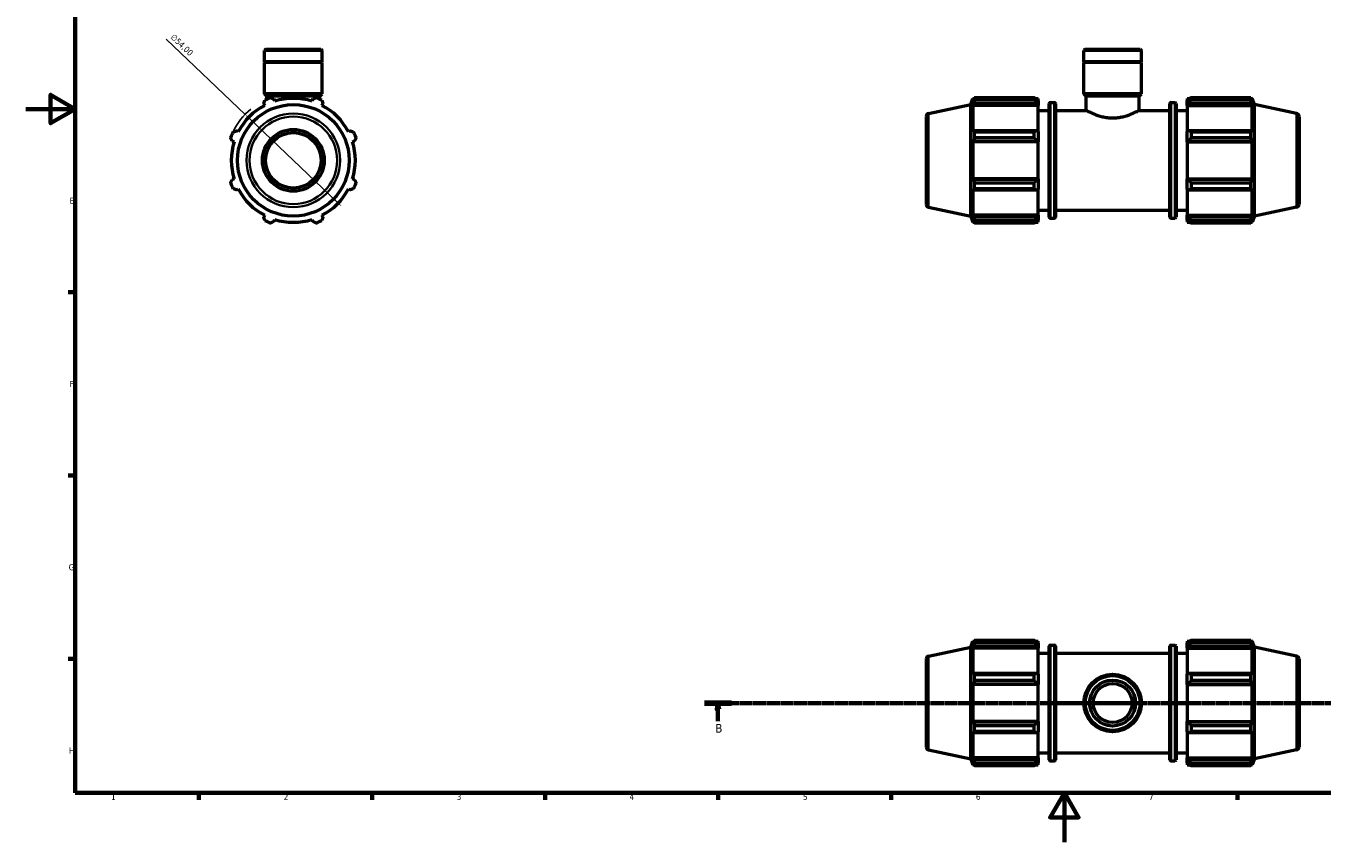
# Model space of a CAD drawing. Header units: millimetres. Extents: x 0 to 931, y 0 to 945.
# Tile 1 of 5: x 0 to 525, y 0 to 331. Entities that reach past the tile are written whole.
import ezdxf

# ---------------------------------------------------------------- set-up
doc = ezdxf.new("R2010")
doc.units = ezdxf.units.MM
doc.linetypes.add('CHAIN', pattern=[0.7087, 0.4724, -0.0591, 0.1181, -0.0591])
for name, color, linetype, lineweight in [('Border (ISO)', 7, 'Continuous', 70), ('Dimension (ISO)', 7, 'Continuous', 25), ('Section Line (ISO)', 7, 'CHAIN', 70), ('Visible (ISO)', 7, 'Continuous', 50), ('Visible Narrow (ISO)', 7, 'Continuous', 35)]:
    doc.layers.add(name, color=color, linetype=linetype, lineweight=lineweight)
doc.styles.add('Label Text (ISO)', font='tahoma.ttf')
doc.styles.add('Note Text (ISO)', font='tahoma.ttf')
doc.dimstyles.new('Default (ISO)', dxfattribs={"dimtxt": 2.5, "dimasz": 2.5, "dimexe": 3.175, "dimexo": 0, "dimgap": 0.762, "dimtad": 1, "dimrnd": 1e-08, "dimzin": 0, "dimtxsty": 'Note Text (ISO)', "dimcen": 0.09, "dimdle": 10, "dimclrd": 256, "dimclre": 256, "dimclrt": 256, "dimazin": 0, "dimtfac": 1.40208, "dimtmove": 0, "dimatfit": 3, "dimfxl": 1, "dimtolj": 1, "dimtzin": 0, "dimlwd": -1, "dimlwe": -1, "dimarcsym": 0})

# ---------------------------------------------------------------- blocks, each defined once
blk = doc.blocks.new('Borders Default Border')
at = {"layer": 'Border (ISO)'}
for p, q in [((20, 222.75), (17.1, 222.75)), ((20, 148.5), (17.1, 148.5)), ((20, 74.25), (17.1, 74.25)), ((70.08, 20), (70.08, 17.1)), ((140.17, 20), (140.17, 17.1)), ((210.25, 20), (210.25, 17.1)), ((280.33, 20), (280.33, 17.1)), ((350.42, 20), (350.42, 17.1)), ((490.58, 20), (490.58, 17.1))]:
    blk.add_line(p, q, dxfattribs=at)
at = {"layer": 'Border (ISO)', "flags": 128}
for points in [[(20, 20), (20, 574), (821, 574), (821, 20), (20, 20)], [(0, 297), (20, 297), (10, 302.77), (10, 291.23), (20, 297)], [(420.5, 0), (420.5, 20), (414.73, 10), (426.27, 10), (420.5, 20)]]:
    blk.add_lwpolyline(points, dxfattribs=at)
at = {"layer": 'Border (ISO)', "color": 232, "true_color": 0xca0064, "char_height": 2.5, "attachment_point": 7, "style": 'Note Text (ISO)'}
for s, insert in [('E', (17.64, 258.63)), ('F', (17.7, 184.38)), ('G', (17.31, 110.08)), ('H', (17.44, 35.88)), ('1', (34.48, 17.1)), ('2', (104.37, 17.1)), ('3', (174.43, 17.05)), ('4', (244.42, 17.1)), ('5', (314.64, 17.05)), ('6', (384.66, 17.05)), ('7', (454.77, 17.1))]:
    blk.add_mtext(s, dxfattribs=dict(at, insert=insert))
blk = doc.blocks.new('2dTransSection0')
at = {"layer": 'Section Line (ISO)', "linetype": 'CHAIN'}
blk.add_line((274.74, 56.35), (732.78, 56.35), dxfattribs=at)
at = {"layer": 'Section Line (ISO)', "linetype": 'Continuous', "lineweight": 140}
for p, q in [((274.74, 56.35), (285.7, 56.35)), ((721.82, 56.35), (732.78, 56.35))]:
    blk.add_line(p, q, dxfattribs=at)
at = {"layer": 'Section Line (ISO)', "linetype": 'Continuous'}
for p, q in [((280.22, 56.35), (279.72, 53.85)), ((279.72, 53.85), (280.72, 53.85)), ((280.22, 53.85), (280.22, 56.35)), ((280.72, 53.85), (280.22, 56.35)), ((280.22, 48.93), (280.22, 53.85)), ((727.3, 56.35), (726.8, 53.85)), ((726.8, 53.85), (727.8, 53.85)), ((727.3, 53.85), (727.3, 56.35)), ((727.8, 53.85), (727.3, 56.35)), ((727.3, 48.93), (727.3, 53.85))]:
    blk.add_line(p, q, dxfattribs=at)
at = {"layer": 'Section Line (ISO)', "linetype": 'Continuous', "flags": 128}
for points in [[(280.72, 53.85), (280.22, 56.35), (279.72, 53.85), (280.72, 53.85)], [(727.8, 53.85), (727.3, 56.35), (726.8, 53.85), (727.8, 53.85)]]:
    blk.add_lwpolyline(points, dxfattribs=at)
at = {"layer": 'Section Line (ISO)'}
for points in [[(280.72, 53.85), (280.22, 56.35), (279.72, 53.85), (280.72, 53.85)], [(727.8, 53.85), (727.3, 56.35), (726.8, 53.85), (727.8, 53.85)]]:
    blk.add_solid(points, dxfattribs=at)
at = {"layer": 'Section Line (ISO)', "char_height": 3.5, "attachment_point": 7, "style": 'Label Text (ISO)'}
for insert in [(279.16, 44.35), (726.23, 44.35)]:
    blk.add_mtext('B', dxfattribs=dict(at, insert=insert))
blk = doc.blocks.new('*D14')
at = {"layer": 'Defpoints', "color": 0, "transparency": 16777216}
for p in [(88.75, 294.86), (127.82, 257.58)]:
    blk.add_point(p, dxfattribs=at)
at = {"layer": 'Dimension (ISO)', "transparency": 16777216}
for p, q in [((88.75, 294.86), (56.76, 325.37)), ((126.01, 259.31), (90.55, 293.13))]:
    blk.add_line(p, q, dxfattribs=at)
blk.add_arc((108.28, 276.22), 27, 129.6098, 154.792, dxfattribs=at)
for points in [[(90.84, 293.43), (90.27, 292.83), (88.75, 294.86)], [(126.3, 259.61), (125.72, 259.01), (127.82, 257.58)]]:
    blk.add_solid(points, dxfattribs=at)
at = {"layer": 'Dimension (ISO)', "color": 232, "true_color": 0xca0064, "transparency": 16777216, "insert": (60.05, 327.72), "char_height": 2.5, "attachment_point": 1, "rotation": 316.3473, "style": 'Note Text (ISO)'}
blk.add_mtext('\\A1;∅54,00', dxfattribs=at)

msp = doc.modelspace()

# ---------------------------------------------------------------- linework, layer by layer
at = {"layer": 'Visible (ISO)'}
for p, q in [((97.196, 321.219), (96.637, 320.661)), ((119.926, 320.661), (96.637, 320.661)), ((96.637, 316.119), (96.637, 320.661)), ((97.196, 321.219), (119.367, 321.219)), ((119.367, 321.219), (119.926, 320.661)), ((119.926, 316.119), (119.926, 320.661)), ((428.946, 321.219), (428.387, 320.661)), ((428.387, 316.119), (428.387, 320.661)), ((451.676, 320.661), (428.387, 320.661)), ((428.946, 321.219), (451.117, 321.219)), ((451.117, 321.219), (451.676, 320.661)), ((451.676, 316.119), (451.676, 320.661)), ((119.926, 316.119), (96.637, 316.119)), ((96.937, 315.819), (96.637, 316.119)), ((119.926, 315.819), (96.637, 315.819)), ((96.637, 303.219), (96.637, 315.819)), ((119.626, 315.819), (119.926, 316.119)), ((119.926, 303.219), (119.926, 315.819)), ((451.676, 316.119), (428.387, 316.119)), ((428.687, 315.819), (428.387, 316.119)), ((451.676, 315.819), (428.387, 315.819)), ((428.387, 303.219), (428.387, 315.819)), ((451.376, 315.819), (451.676, 316.119)), ((451.676, 303.219), (451.676, 315.819)), ((96.313, 299.211), (96.687, 298.492)), ((119.926, 303.219), (96.637, 303.219)), ((97.569, 302.288), (96.637, 303.219)), ((118.994, 302.288), (97.569, 302.288)), ((97.569, 301.003), (97.569, 302.288)), ((100.731, 300.167), (100.487, 300.94)), ((116.076, 300.94), (115.832, 300.167)), ((118.994, 302.288), (119.926, 303.219)), ((118.994, 301.003), (118.994, 302.288)), ((119.876, 298.492), (120.25, 299.211)), ((382.651, 298.821), (383.466, 301.329)), ((383.466, 301.329), (383.466, 300.167)), ((383.466, 301.329), (383.927, 301.329)), ((383.729, 300.94), (383.466, 300.167)), ((383.466, 298.492), (383.729, 299.211)), ((383.729, 299.211), (409.291, 299.211)), ((384.08, 301.625), (408.211, 301.625)), ((384.08, 300.648), (384.08, 301.625)), ((408.211, 300.648), (384.08, 300.648)), ((408.211, 300.648), (408.211, 301.625)), ((408.682, 301.329), (409.831, 301.329)), ((409.831, 300.425), (409.291, 300.94)), ((409.291, 299.211), (409.831, 298.732)), ((409.831, 300.425), (409.831, 301.329)), ((409.831, 300.425), (409.831, 298.732)), ((414.361, 253.229), (414.361, 299.209)), ((414.861, 299.709), (416.378, 299.709)), ((416.878, 299.209), (416.878, 253.229)), ((451.676, 303.219), (428.387, 303.219)), ((429.318, 302.288), (428.387, 303.219)), ((450.744, 302.288), (429.318, 302.288)), ((429.318, 296.469), (429.318, 302.288)), ((450.744, 302.288), (451.676, 303.219)), ((450.744, 296.469), (450.744, 302.288)), ((463.185, 253.229), (463.185, 299.209)), ((463.685, 299.709), (465.201, 299.709)), ((465.701, 299.209), (465.701, 253.229)), ((470.231, 301.329), (470.231, 300.425)), ((470.231, 301.329), (471.381, 301.329)), ((470.771, 300.94), (470.231, 300.425)), ((470.231, 298.732), (470.231, 300.425)), ((470.231, 298.732), (470.771, 299.211)), ((470.771, 299.211), (496.333, 299.211)), ((471.851, 301.625), (471.851, 300.648)), ((471.851, 301.625), (495.982, 301.625)), ((495.982, 300.648), (471.851, 300.648)), ((495.982, 300.648), (495.982, 301.625)), ((496.135, 301.329), (496.596, 301.329)), ((496.596, 300.167), (496.333, 300.94)), ((496.333, 299.211), (496.596, 298.492)), ((496.596, 300.167), (496.596, 301.329)), ((497.411, 298.821), (496.596, 301.329)), ((364.531, 293.957), (364.531, 258.482)), ((365.521, 295.18), (382.651, 298.821)), ((382.651, 253.618), (382.651, 298.821)), ((383.466, 298.492), (383.466, 287.814)), ((409.831, 298.492), (383.466, 298.492)), ((409.831, 298.732), (409.831, 298.492)), ((409.831, 287.939), (409.831, 298.492)), ((409.831, 296.469), (414.361, 296.469)), ((416.878, 296.469), (429.318, 296.469)), ((450.744, 296.469), (463.185, 296.469)), ((465.701, 296.469), (470.231, 296.469)), ((470.231, 298.492), (470.231, 298.732)), ((470.231, 298.492), (470.231, 287.939)), ((470.231, 298.492), (496.596, 298.492)), ((496.596, 287.814), (496.596, 298.492)), ((497.411, 253.618), (497.411, 298.821)), ((514.541, 295.18), (497.411, 298.821)), ((515.531, 293.957), (515.531, 258.482)), ((83.561, 284.014), (84.334, 283.77)), ((86.009, 287.814), (85.29, 288.188)), ((131.273, 288.188), (130.554, 287.814)), ((132.229, 283.77), (133.002, 284.014)), ((383.729, 288.188), (383.466, 287.814)), ((383.466, 283.77), (383.729, 284.014)), ((409.831, 283.77), (383.466, 283.77)), ((383.466, 283.77), (383.466, 268.669)), ((409.291, 288.188), (383.729, 288.188)), ((383.729, 284.014), (409.291, 284.014)), ((384.08, 285.362), (384.08, 287.719)), ((384.08, 287.719), (408.211, 287.719)), ((408.211, 285.362), (384.08, 285.362)), ((408.211, 285.362), (408.211, 287.719)), ((409.831, 287.939), (409.291, 288.188)), ((409.291, 284.014), (409.831, 283.851)), ((409.831, 287.939), (409.831, 283.851)), ((409.831, 283.851), (409.831, 283.77)), ((409.831, 268.669), (409.831, 283.77)), ((470.771, 288.188), (470.231, 287.939)), ((470.231, 283.851), (470.231, 287.939)), ((470.231, 283.851), (470.771, 284.014)), ((470.231, 283.77), (470.231, 283.851)), ((470.231, 283.77), (470.231, 268.669)), ((470.231, 283.77), (496.596, 283.77)), ((496.333, 288.188), (470.771, 288.188)), ((470.771, 284.014), (496.333, 284.014)), ((471.851, 287.719), (471.851, 285.362)), ((471.851, 287.719), (495.982, 287.719)), ((495.982, 285.362), (471.851, 285.362)), ((495.982, 285.362), (495.982, 287.719)), ((496.596, 287.814), (496.333, 288.188)), ((496.333, 284.014), (496.596, 283.77)), ((496.596, 268.669), (496.596, 283.77)), ((84.334, 268.669), (83.561, 268.425)), ((133.002, 268.425), (132.229, 268.669)), ((383.729, 268.425), (383.466, 268.669)), ((409.831, 268.669), (383.466, 268.669)), ((409.291, 268.425), (383.729, 268.425)), ((409.831, 268.588), (409.291, 268.425)), ((409.831, 268.669), (409.831, 268.588)), ((409.831, 268.588), (409.831, 264.5)), ((470.231, 268.588), (470.231, 268.669)), ((470.231, 268.669), (496.596, 268.669)), ((470.771, 268.425), (470.231, 268.588)), ((470.231, 264.5), (470.231, 268.588)), ((496.333, 268.425), (470.771, 268.425)), ((496.596, 268.669), (496.333, 268.425)), ((85.29, 264.251), (86.009, 264.625)), ((130.554, 264.625), (131.273, 264.251)), ((383.466, 264.625), (383.729, 264.251)), ((383.466, 264.625), (383.466, 253.947)), ((383.729, 264.251), (409.291, 264.251)), ((384.08, 264.72), (384.08, 267.077)), ((384.08, 267.077), (408.211, 267.077)), ((408.211, 264.72), (384.08, 264.72)), ((408.211, 264.72), (408.211, 267.077)), ((409.291, 264.251), (409.831, 264.5)), ((409.831, 253.947), (409.831, 264.5)), ((470.231, 264.5), (470.771, 264.251)), ((470.231, 264.5), (470.231, 253.947)), ((470.771, 264.251), (496.333, 264.251)), ((471.851, 267.077), (471.851, 264.72)), ((471.851, 267.077), (495.982, 267.077)), ((495.982, 264.72), (471.851, 264.72)), ((495.982, 264.72), (495.982, 267.077)), ((496.333, 264.251), (496.596, 264.625)), ((496.596, 253.947), (496.596, 264.625)), ((365.521, 257.259), (382.651, 253.618)), ((514.541, 257.259), (497.411, 253.618)), ((96.687, 253.947), (96.313, 253.228)), ((100.487, 251.499), (100.731, 252.272)), ((115.832, 252.272), (116.076, 251.499)), ((120.25, 253.228), (119.876, 253.947)), ((382.651, 253.618), (383.466, 251.109)), ((383.729, 253.228), (383.466, 253.947)), ((409.831, 253.947), (383.466, 253.947)), ((383.466, 252.272), (383.729, 251.499)), ((383.466, 252.272), (383.466, 251.109)), ((409.291, 253.228), (383.729, 253.228)), ((409.831, 253.707), (409.291, 253.228)), ((409.291, 251.499), (409.831, 252.014)), ((409.831, 255.969), (414.361, 255.969)), ((409.831, 253.947), (409.831, 253.707)), ((409.831, 253.707), (409.831, 252.014)), ((409.831, 251.109), (409.831, 252.014)), ((414.861, 252.729), (416.378, 252.729)), ((416.878, 255.969), (463.185, 255.969)), ((463.685, 252.729), (465.201, 252.729)), ((465.701, 255.969), (470.231, 255.969)), ((470.231, 253.707), (470.231, 253.947)), ((470.231, 253.947), (496.596, 253.947)), ((470.231, 252.014), (470.231, 253.707)), ((470.771, 253.228), (470.231, 253.707)), ((470.231, 252.014), (470.771, 251.499)), ((470.231, 252.014), (470.231, 251.109)), ((496.333, 253.228), (470.771, 253.228)), ((496.596, 253.947), (496.333, 253.228)), ((496.333, 251.499), (496.596, 252.272)), ((497.411, 253.618), (496.596, 251.109)), ((496.596, 251.109), (496.596, 252.272)), ((383.466, 251.109), (383.927, 251.109)), ((384.08, 250.814), (384.08, 251.791)), ((384.08, 251.791), (408.211, 251.791)), ((408.211, 250.814), (384.08, 250.814)), ((408.211, 250.814), (408.211, 251.791)), ((408.682, 251.109), (409.831, 251.109)), ((470.231, 251.109), (471.381, 251.109)), ((471.851, 251.791), (471.851, 250.814)), ((471.851, 251.791), (495.982, 251.791)), ((495.982, 250.814), (471.851, 250.814)), ((495.982, 250.814), (495.982, 251.791)), ((496.135, 251.109), (496.596, 251.109)), ((365.521, 75.31), (382.651, 78.951)), ((382.651, 78.951), (383.466, 81.46)), ((382.651, 33.748), (382.651, 78.951)), ((383.466, 81.46), (383.466, 80.297)), ((383.466, 81.46), (383.927, 81.46)), ((383.729, 81.07), (383.466, 80.297)), ((383.466, 78.622), (383.729, 79.341)), ((383.729, 79.341), (409.291, 79.341)), ((384.08, 80.778), (384.08, 81.755)), ((384.08, 81.755), (408.211, 81.755)), ((408.211, 80.778), (384.08, 80.778)), ((408.211, 80.778), (408.211, 81.755)), ((408.682, 81.46), (409.831, 81.46)), ((409.831, 80.555), (409.291, 81.07)), ((409.291, 79.341), (409.831, 78.862)), ((409.831, 80.555), (409.831, 81.46)), ((409.831, 80.555), (409.831, 78.862)), ((409.831, 78.862), (409.831, 78.622)), ((414.361, 33.36), (414.361, 79.34)), ((414.861, 79.84), (416.378, 79.84)), ((416.878, 79.34), (416.878, 33.36)), ((463.185, 33.36), (463.185, 79.34)), ((463.685, 79.84), (465.201, 79.84)), ((465.701, 79.34), (465.701, 33.36)), ((470.231, 81.46), (470.231, 80.555)), ((470.231, 81.46), (471.381, 81.46)), ((470.771, 81.07), (470.231, 80.555)), ((470.231, 78.862), (470.231, 80.555)), ((470.231, 78.862), (470.771, 79.341)), ((470.231, 78.622), (470.231, 78.862)), ((470.771, 79.341), (496.333, 79.341)), ((471.851, 81.755), (471.851, 80.778)), ((471.851, 81.755), (495.982, 81.755)), ((495.982, 80.778), (471.851, 80.778)), ((495.982, 80.778), (495.982, 81.755)), ((496.135, 81.46), (496.596, 81.46)), ((496.596, 80.297), (496.333, 81.07)), ((496.333, 79.341), (496.596, 78.622)), ((496.596, 80.297), (496.596, 81.46)), ((497.411, 78.951), (496.596, 81.46)), ((497.411, 33.748), (497.411, 78.951)), ((514.541, 75.31), (497.411, 78.951)), ((364.531, 74.087), (364.531, 38.612)), ((409.831, 78.622), (383.466, 78.622)), ((383.466, 78.622), (383.466, 67.944)), ((409.831, 68.069), (409.831, 78.622)), ((409.831, 76.6), (414.361, 76.6)), ((416.878, 76.6), (463.185, 76.6)), ((465.701, 76.6), (470.231, 76.6)), ((470.231, 78.622), (470.231, 68.069)), ((470.231, 78.622), (496.596, 78.622)), ((496.596, 67.944), (496.596, 78.622)), ((515.531, 74.087), (515.531, 38.612)), ((383.729, 68.318), (383.466, 67.944)), ((409.291, 68.318), (383.729, 68.318)), ((409.831, 68.069), (409.291, 68.318)), ((470.771, 68.318), (470.231, 68.069)), ((496.333, 68.318), (470.771, 68.318)), ((496.596, 67.944), (496.333, 68.318)), ((383.466, 63.9), (383.729, 64.144)), ((409.831, 63.9), (383.466, 63.9)), ((383.466, 63.9), (383.466, 48.799)), ((383.729, 64.144), (409.291, 64.144)), ((384.08, 65.492), (384.08, 67.849)), ((384.08, 67.849), (408.211, 67.849)), ((408.211, 65.492), (384.08, 65.492)), ((408.211, 65.492), (408.211, 67.849)), ((409.291, 64.144), (409.831, 63.982)), ((409.831, 68.069), (409.831, 63.982)), ((409.831, 63.982), (409.831, 63.9)), ((409.831, 48.799), (409.831, 63.9)), ((470.231, 63.982), (470.231, 68.069)), ((470.231, 63.982), (470.771, 64.144)), ((470.231, 63.9), (470.231, 63.982)), ((470.231, 63.9), (470.231, 48.799)), ((470.231, 63.9), (496.596, 63.9)), ((470.771, 64.144), (496.333, 64.144)), ((471.851, 67.849), (471.851, 65.492)), ((471.851, 67.849), (495.982, 67.849)), ((495.982, 65.492), (471.851, 65.492)), ((495.982, 65.492), (495.982, 67.849)), ((496.333, 64.144), (496.596, 63.9)), ((496.596, 48.799), (496.596, 63.9)), ((383.729, 48.555), (383.466, 48.799)), ((409.831, 48.799), (383.466, 48.799)), ((409.291, 48.555), (383.729, 48.555)), ((409.831, 48.718), (409.291, 48.555)), ((409.831, 48.799), (409.831, 48.718)), ((409.831, 48.718), (409.831, 44.63)), ((470.231, 48.718), (470.231, 48.799)), ((470.231, 48.799), (496.596, 48.799)), ((470.231, 44.63), (470.231, 48.718)), ((470.771, 48.555), (470.231, 48.718)), ((496.333, 48.555), (470.771, 48.555)), ((496.596, 48.799), (496.333, 48.555)), ((383.466, 44.755), (383.466, 34.077)), ((383.466, 44.755), (383.729, 44.381)), ((383.729, 44.381), (409.291, 44.381)), ((384.08, 47.207), (408.211, 47.207)), ((384.08, 44.85), (384.08, 47.207)), ((408.211, 44.85), (384.08, 44.85)), ((408.211, 44.85), (408.211, 47.207)), ((409.291, 44.381), (409.831, 44.63)), ((409.831, 34.077), (409.831, 44.63)), ((470.231, 44.63), (470.231, 34.077)), ((470.231, 44.63), (470.771, 44.381)), ((470.771, 44.381), (496.333, 44.381)), ((471.851, 47.207), (471.851, 44.85)), ((471.851, 47.207), (495.982, 47.207)), ((495.982, 44.85), (471.851, 44.85)), ((495.982, 44.85), (495.982, 47.207)), ((496.333, 44.381), (496.596, 44.755)), ((496.596, 34.077), (496.596, 44.755)), ((365.521, 37.389), (382.651, 33.748)), ((514.541, 37.389), (497.411, 33.748)), ((382.651, 33.748), (383.466, 31.24)), ((383.729, 33.358), (383.466, 34.077)), ((409.831, 34.077), (383.466, 34.077)), ((383.466, 32.402), (383.729, 31.629)), ((383.466, 32.402), (383.466, 31.24)), ((409.291, 33.358), (383.729, 33.358)), ((384.08, 30.945), (384.08, 31.921)), ((384.08, 31.921), (408.211, 31.921)), ((408.211, 30.945), (408.211, 31.921)), ((409.831, 33.837), (409.291, 33.358)), ((409.291, 31.629), (409.831, 32.144)), ((409.831, 36.1), (414.361, 36.1)), ((409.831, 34.077), (409.831, 33.837)), ((409.831, 33.837), (409.831, 32.144)), ((409.831, 31.24), (409.831, 32.144)), ((414.861, 32.86), (416.378, 32.86)), ((416.878, 36.1), (463.185, 36.1)), ((463.685, 32.86), (465.201, 32.86)), ((465.701, 36.1), (470.231, 36.1)), ((470.231, 33.837), (470.231, 34.077)), ((470.231, 34.077), (496.596, 34.077)), ((470.231, 32.144), (470.231, 33.837)), ((470.771, 33.358), (470.231, 33.837)), ((470.231, 32.144), (470.231, 31.24)), ((470.231, 32.144), (470.771, 31.629)), ((496.333, 33.358), (470.771, 33.358)), ((471.851, 31.921), (471.851, 30.945)), ((471.851, 31.921), (495.982, 31.921)), ((495.982, 30.945), (495.982, 31.921)), ((496.596, 34.077), (496.333, 33.358)), ((496.333, 31.629), (496.596, 32.402)), ((497.411, 33.748), (496.596, 31.24)), ((496.596, 31.24), (496.596, 32.402)), ((383.466, 31.24), (383.927, 31.24)), ((408.211, 30.945), (384.08, 30.945)), ((408.682, 31.24), (409.831, 31.24)), ((470.231, 31.24), (471.381, 31.24)), ((495.982, 30.945), (471.851, 30.945)), ((496.135, 31.24), (496.596, 31.24))]:
    msp.add_line(p, q, dxfattribs=at)
for centre, radius in [((108.281, 276.219), 22.602), ((108.281, 276.219), 12.5), ((108.281, 276.219), 11.25), ((440.031, 56.35), 11.644), ((440.031, 56.35), 11.085), ((440.031, 56.35), 9.316), ((440.031, 56.35), 7.875)]:
    msp.add_circle(centre, radius, dxfattribs=at)
for centre, radius, start, end in [((108.281, 276.219), 27, 109.79198, 115.20802), ((108.281, 276.219), 25.11, 72.5, 107.5), ((108.281, 276.219), 27, 64.79198, 70.20802), ((414.861, 299.209), 0.5, 90, 180), ((416.378, 299.209), 0.5, 0, 90), ((463.685, 299.209), 0.5, 90, 180), ((465.201, 299.209), 0.5, 0, 90), ((108.281, 276.219), 25.11, 117.5, 152.5), ((108.281, 276.219), 25.11, 27.5, 62.5), ((365.781, 293.957), 1.25, 102, 180), ((514.281, 293.957), 1.25, 0, 78), ((108.281, 276.219), 27, 154.79198, 160.20802), ((108.281, 276.219), 25.11, 162.5, 197.5), ((108.281, 276.219), 25.11, 342.5, 17.5), ((108.281, 276.219), 27, 19.79198, 25.20802), ((108.281, 276.219), 27, 199.79198, 205.20802), ((108.281, 276.219), 25.11, 207.5, 242.5), ((108.281, 276.219), 25.11, 297.5, 332.5), ((108.281, 276.219), 27, 334.79198, 340.20802), ((365.781, 258.482), 1.25, 180, 258), ((514.281, 258.482), 1.25, 282, 0), ((108.281, 276.219), 25.11, 252.5, 287.5), ((414.861, 253.229), 0.5, 180, 270), ((416.378, 253.229), 0.5, 270, 0), ((463.685, 253.229), 0.5, 180, 270), ((465.201, 253.229), 0.5, 270, 0), ((108.281, 276.219), 27, 244.79198, 250.20802), ((108.281, 276.219), 27, 289.79198, 295.20802), ((414.861, 79.34), 0.5, 90, 180), ((416.378, 79.34), 0.5, 0, 90), ((463.685, 79.34), 0.5, 90, 180), ((465.201, 79.34), 0.5, 0, 90), ((365.781, 74.087), 1.25, 102, 180), ((514.281, 74.087), 1.25, 0, 78), ((365.781, 38.612), 1.25, 180, 258), ((514.281, 38.612), 1.25, 282, 0), ((414.861, 33.36), 0.5, 180, 270), ((416.378, 33.36), 0.5, 270, 0), ((463.685, 33.36), 0.5, 180, 270), ((465.201, 33.36), 0.5, 270, 0)]:
    msp.add_arc(centre, radius, start, end, dxfattribs=at)
for points, weights in [([(96.313, 299.211), (96.543, 299.915), (96.782, 300.648)], [1.00306144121, 1.00193858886, 1]), ([(99.139, 301.625), (99.827, 301.275), (100.487, 300.94)], [1, 1.00193858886, 1.00306144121]), ([(116.076, 300.94), (116.736, 301.275), (117.424, 301.625)], [1.00306144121, 1.00193858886, 1]), ([(119.781, 300.648), (120.02, 299.915), (120.25, 299.211)], [1, 1.00193858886, 1.00306144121]), ([(383.729, 300.94), (383.898, 301.275), (384.08, 301.625)], [1.00306144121, 1.00193858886, 1]), ([(384.08, 300.648), (383.898, 299.915), (383.729, 299.211)], [1, 1.00193858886, 1.00306144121]), ([(409.291, 300.94), (408.773, 301.275), (408.211, 301.625)], [1.00612990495, 1.01172622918, 1.01652318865]), ([(408.211, 300.648), (408.773, 299.915), (409.291, 299.211)], [1.01652318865, 1.01172622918, 1.00612990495]), ([(471.851, 301.625), (471.29, 301.275), (470.771, 300.94)], [1.01652318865, 1.01172622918, 1.00612990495]), ([(470.771, 299.211), (471.29, 299.915), (471.851, 300.648)], [1.00612990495, 1.01172622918, 1.01652318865]), ([(495.982, 301.625), (496.165, 301.275), (496.333, 300.94)], [1, 1.00193858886, 1.00306144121]), ([(496.333, 299.211), (496.165, 299.915), (495.982, 300.648)], [1.00306144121, 1.00193858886, 1]), ([(83.561, 284.014), (83.226, 284.674), (82.876, 285.362)], [1.00306144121, 1.00193858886, 1]), ([(83.853, 287.719), (84.586, 287.958), (85.29, 288.188)], [1, 1.00193858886, 1.00306144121]), ([(131.273, 288.188), (131.977, 287.958), (132.71, 287.719)], [1.00306144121, 1.00193858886, 1]), ([(133.686, 285.362), (133.337, 284.674), (133.002, 284.014)], [1, 1.00193858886, 1.00306144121]), ([(383.729, 288.188), (383.898, 287.958), (384.08, 287.719)], [1.00306144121, 1.00193858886, 1]), ([(384.08, 285.362), (383.898, 284.674), (383.729, 284.014)], [1, 1.00193858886, 1.00306144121]), ([(409.291, 288.188), (408.773, 287.958), (408.211, 287.719)], [1.00612990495, 1.01172622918, 1.01652318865]), ([(408.211, 285.362), (408.773, 284.674), (409.291, 284.014)], [1.01652318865, 1.01172622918, 1.00612990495]), ([(471.851, 287.719), (471.29, 287.958), (470.771, 288.188)], [1.01652318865, 1.01172622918, 1.00612990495]), ([(470.771, 284.014), (471.29, 284.674), (471.851, 285.362)], [1.00612990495, 1.01172622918, 1.01652318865]), ([(495.982, 287.719), (496.165, 287.958), (496.333, 288.188)], [1, 1.00193858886, 1.00306144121]), ([(496.333, 284.014), (496.165, 284.674), (495.982, 285.362)], [1.00306144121, 1.00193858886, 1]), ([(82.876, 267.077), (83.226, 267.765), (83.561, 268.425)], [1, 1.00193858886, 1.00306144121]), ([(133.002, 268.425), (133.337, 267.765), (133.686, 267.077)], [1.00306144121, 1.00193858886, 1]), ([(383.729, 268.425), (383.898, 267.765), (384.08, 267.077)], [1.00306144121, 1.00193858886, 1]), ([(409.291, 268.425), (408.773, 267.765), (408.211, 267.077)], [1.00612990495, 1.01172622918, 1.01652318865]), ([(471.851, 267.077), (471.29, 267.765), (470.771, 268.425)], [1.01652318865, 1.01172622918, 1.00612990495]), ([(495.982, 267.077), (496.165, 267.765), (496.333, 268.425)], [1, 1.00193858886, 1.00306144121]), ([(85.29, 264.251), (84.586, 264.481), (83.853, 264.72)], [1.00306144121, 1.00193858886, 1]), ([(132.71, 264.72), (131.977, 264.481), (131.273, 264.251)], [1, 1.00193858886, 1.00306144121]), ([(384.08, 264.72), (383.898, 264.481), (383.729, 264.251)], [1, 1.00193858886, 1.00306144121]), ([(408.211, 264.72), (408.773, 264.481), (409.291, 264.251)], [1.01652318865, 1.01172622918, 1.00612990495]), ([(470.771, 264.251), (471.29, 264.481), (471.851, 264.72)], [1.00612990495, 1.01172622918, 1.01652318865]), ([(496.333, 264.251), (496.165, 264.481), (495.982, 264.72)], [1.00306144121, 1.00193858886, 1]), ([(96.782, 251.791), (96.543, 252.524), (96.313, 253.228)], [1, 1.00193858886, 1.00306144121]), ([(120.25, 253.228), (120.02, 252.524), (119.781, 251.791)], [1.00306144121, 1.00193858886, 1]), ([(383.729, 253.228), (383.898, 252.524), (384.08, 251.791)], [1.00306144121, 1.00193858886, 1]), ([(409.291, 253.228), (408.773, 252.524), (408.211, 251.791)], [1.00612990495, 1.01172622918, 1.01652318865]), ([(471.851, 251.791), (471.29, 252.524), (470.771, 253.228)], [1.01652318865, 1.01172622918, 1.00612990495]), ([(495.982, 251.791), (496.165, 252.524), (496.333, 253.228)], [1, 1.00193858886, 1.00306144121]), ([(100.487, 251.499), (99.827, 251.164), (99.139, 250.814)], [1.00306144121, 1.00193858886, 1]), ([(117.424, 250.814), (116.736, 251.164), (116.076, 251.499)], [1, 1.00193858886, 1.00306144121]), ([(384.08, 250.814), (383.898, 251.164), (383.729, 251.499)], [1, 1.00193858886, 1.00306144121]), ([(408.211, 250.814), (408.773, 251.164), (409.291, 251.499)], [1.01652318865, 1.01172622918, 1.00612990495]), ([(470.771, 251.499), (471.29, 251.164), (471.851, 250.814)], [1.00612990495, 1.01172622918, 1.01652318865]), ([(496.333, 251.499), (496.165, 251.164), (495.982, 250.814)], [1.00306144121, 1.00193858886, 1]), ([(383.729, 81.07), (383.898, 81.405), (384.08, 81.755)], [1.00306144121, 1.00193858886, 1]), ([(384.08, 80.778), (383.898, 80.045), (383.729, 79.341)], [1, 1.00193858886, 1.00306144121]), ([(409.291, 81.07), (408.773, 81.405), (408.211, 81.755)], [1.00612990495, 1.01172622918, 1.01652318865]), ([(408.211, 80.778), (408.773, 80.045), (409.291, 79.341)], [1.01652318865, 1.01172622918, 1.00612990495]), ([(471.851, 81.755), (471.29, 81.405), (470.771, 81.07)], [1.01652318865, 1.01172622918, 1.00612990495]), ([(470.771, 79.341), (471.29, 80.045), (471.851, 80.778)], [1.00612990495, 1.01172622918, 1.01652318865]), ([(495.982, 81.755), (496.165, 81.405), (496.333, 81.07)], [1, 1.00193858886, 1.00306144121]), ([(496.333, 79.341), (496.165, 80.045), (495.982, 80.778)], [1.00306144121, 1.00193858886, 1]), ([(383.729, 68.318), (383.898, 68.088), (384.08, 67.849)], [1.00306144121, 1.00193858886, 1]), ([(409.291, 68.318), (408.773, 68.088), (408.211, 67.849)], [1.00612990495, 1.01172622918, 1.01652318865]), ([(471.851, 67.849), (471.29, 68.088), (470.771, 68.318)], [1.01652318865, 1.01172622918, 1.00612990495]), ([(495.982, 67.849), (496.165, 68.088), (496.333, 68.318)], [1, 1.00193858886, 1.00306144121]), ([(384.08, 65.492), (383.898, 64.804), (383.729, 64.144)], [1, 1.00193858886, 1.00306144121]), ([(408.211, 65.492), (408.773, 64.804), (409.291, 64.144)], [1.01652318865, 1.01172622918, 1.00612990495]), ([(470.771, 64.144), (471.29, 64.804), (471.851, 65.492)], [1.00612990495, 1.01172622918, 1.01652318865]), ([(496.333, 64.144), (496.165, 64.804), (495.982, 65.492)], [1.00306144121, 1.00193858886, 1]), ([(383.729, 48.555), (383.898, 47.895), (384.08, 47.207)], [1.00306144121, 1.00193858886, 1]), ([(409.291, 48.555), (408.773, 47.895), (408.211, 47.207)], [1.00612990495, 1.01172622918, 1.01652318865]), ([(471.851, 47.207), (471.29, 47.895), (470.771, 48.555)], [1.01652318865, 1.01172622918, 1.00612990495]), ([(495.982, 47.207), (496.165, 47.895), (496.333, 48.555)], [1, 1.00193858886, 1.00306144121]), ([(384.08, 44.85), (383.898, 44.611), (383.729, 44.381)], [1, 1.00193858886, 1.00306144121]), ([(408.211, 44.85), (408.773, 44.611), (409.291, 44.381)], [1.01652318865, 1.01172622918, 1.00612990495]), ([(470.771, 44.381), (471.29, 44.611), (471.851, 44.85)], [1.00612990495, 1.01172622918, 1.01652318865]), ([(496.333, 44.381), (496.165, 44.611), (495.982, 44.85)], [1.00306144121, 1.00193858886, 1]), ([(383.729, 33.358), (383.898, 32.654), (384.08, 31.921)], [1.00306144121, 1.00193858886, 1]), ([(384.08, 30.945), (383.898, 31.294), (383.729, 31.629)], [1, 1.00193858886, 1.00306144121]), ([(409.291, 33.358), (408.773, 32.654), (408.211, 31.921)], [1.00612990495, 1.01172622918, 1.01652318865]), ([(408.211, 30.945), (408.773, 31.294), (409.291, 31.629)], [1.01652318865, 1.01172622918, 1.00612990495]), ([(471.851, 31.921), (471.29, 32.654), (470.771, 33.358)], [1.01652318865, 1.01172622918, 1.00612990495]), ([(470.771, 31.629), (471.29, 31.294), (471.851, 30.945)], [1.00612990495, 1.01172622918, 1.01652318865]), ([(495.982, 31.921), (496.165, 32.654), (496.333, 33.358)], [1, 1.00193858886, 1.00306144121]), ([(496.333, 31.629), (496.165, 31.294), (495.982, 30.945)], [1.00306144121, 1.00193858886, 1])]:
    msp.add_rational_spline(points, weights, degree=2, dxfattribs=at)
for points, knots in [([(429.318, 296.469), (429.318, 296.469), (429.599, 296.317), (430.701, 295.767), (431.522, 295.376), (433.394, 294.621), (434.579, 294.203), (436.55, 293.741), (437.239, 293.615), (438.635, 293.446), (439.342, 293.404), (440.031, 293.404)], [4.9554084, 4.9554084, 4.9554084, 4.9554084, 5.3676276, 5.3676276, 5.7798468, 5.7798468, 6.193529, 6.193529, 6.4003701, 6.4003701, 6.6072112, 6.6072112, 6.6072112, 6.6072112]), ([(440.031, 293.404), (440.721, 293.404), (441.428, 293.446), (442.824, 293.615), (443.512, 293.741), (445.483, 294.203), (446.669, 294.621), (448.541, 295.376), (449.361, 295.767), (450.464, 296.317), (450.744, 296.469), (450.744, 296.469)], [0, 0, 0, 0, 0.2068411, 0.2068411, 0.4136822, 0.4136822, 0.8273644, 0.8273644, 1.2395836, 1.2395836, 1.6518028, 1.6518028, 1.6518028, 1.6518028])]:
    msp.add_open_spline(points, degree=3, knots=knots, dxfattribs=at)
at = {"layer": 'Visible Narrow (ISO)'}
for p, q in [((414.861, 299.42), (414.861, 253.019)), ((416.378, 253.019), (416.378, 299.42)), ((463.685, 299.42), (463.685, 253.019)), ((465.201, 253.019), (465.201, 299.42)), ((365.521, 257.492), (365.521, 294.946)), ((514.541, 257.492), (514.541, 294.946)), ((414.861, 79.55), (414.861, 33.149)), ((416.378, 33.149), (416.378, 79.55)), ((463.685, 79.55), (463.685, 33.149)), ((465.201, 33.149), (465.201, 79.55)), ((365.521, 37.623), (365.521, 75.077)), ((514.541, 37.623), (514.541, 75.077))]:
    msp.add_line(p, q, dxfattribs=at)
for radius in [18.96, 17.738]:
    msp.add_circle((108.281, 276.219), radius, dxfattribs=at)

# ---------------------------------------------------------------- block references
msp.add_blockref('Borders Default Border', (0, 0))
at = {"layer": 'Section Line (ISO)'}
msp.add_blockref('2dTransSection0', (0, 0), dxfattribs=at)

# ---------------------------------------------------------------- dimensions: what is measured, and where the dimension line sits
at = {"layer": 'Dimension (ISO)'}
dim = msp.add_diameter_dim_2p(p1=(127.817, 257.582), p2=(88.746, 294.857), dimstyle='Default (ISO)', override={"dimdec": 2, "dimlfac": 1, "dimtp": 0, "dimtm": 0, "dimtdec": 2, "dimatfit": 2}, dxfattribs=at)
dim.commit()
dim.dimension.update_dxf_attribs({"geometry": '*D14', "text_midpoint": (61.285, 321.056), "dimtype": 163})

doc.saveas('drawing.dxf')
